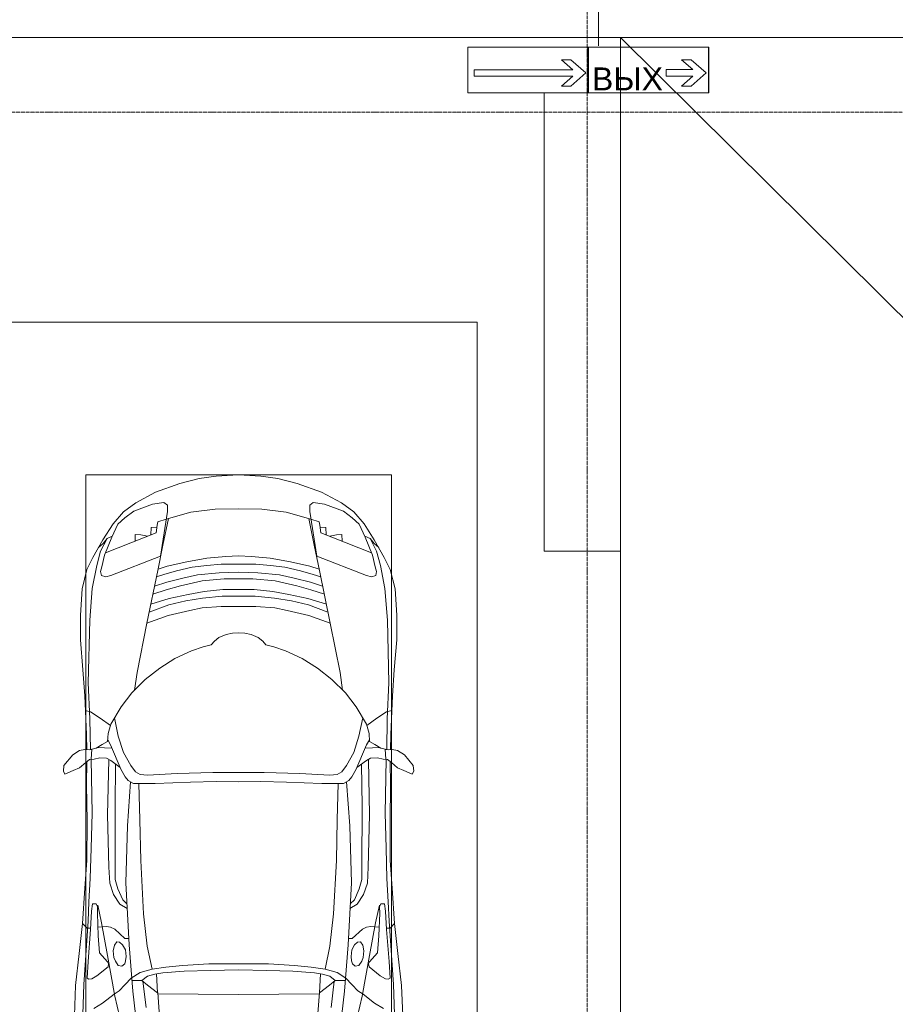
# Model space of a CAD drawing. Header units: millimetres. Extents: x -32229 to 288056, y -13689 to 125138.
# Tile 89 of 193: x 2164 to 6749, y 89378 to 94534. Entities that reach past the tile are written whole.
import ezdxf

# ---------------------------------------------------------------- set-up
doc = ezdxf.new("R2010")
doc.units = ezdxf.units.MM
doc.linetypes.add('ADSK_Линия сетки', pattern=[25, 20, -2.5, 0, -2.5])
for name, color, linetype, lineweight in [('A-ANNO-NOTE', 7, 'Continuous', 18), ('A-DETL-GENF', 7, 'Continuous', 18), ('A-FLOR', 7, 'Continuous', 18), ('C-PRKG', 7, 'Continuous', 18), ('S-COLS', 7, 'Continuous', 18), ('S-GRID', 7, 'Continuous', 9)]:
    doc.layers.add(name, color=color, linetype=linetype, lineweight=lineweight)
doc.layers.add('A-DETL', color=7, linetype='Continuous', lineweight=9, true_color=0x00a600)
doc.styles.add('Arial', font='arial.ttf', dxfattribs={"height": 120})

# ---------------------------------------------------------------- blocks, each defined once
blk = doc.blocks.new('АР_Машиноместо - 4900x2400_М__5300х2500_-V41--02 ЭО')
at = {"layer": 'A-DETL-GENF', "color": 254, "lineweight": 13, "true_color": 0xd4d4d4}
for p, q in [((602.3, 3530.2), (673.6, 3827.1)), ((1897.7, 3530.2), (1826.4, 3827.1)), ((695.7, 3502.8), (723.2, 3741.5)), ((1804.3, 3502.8), (1776.8, 3741.5)), ((434.2, 3623.7), (439.5, 3468.5)), ((2065.8, 3623.7), (2060.5, 3468.5)), ((749.1, 3450.8), (765.5, 3589.1)), ((1750.9, 3450.8), (1734.5, 3589.1)), ((564, 3316.2), (602.3, 3530.2)), ((1936, 3316.2), (1897.7, 3530.2)), ((439.5, 3468.5), (462, 3136.6)), ((2060.5, 3468.5), (2038, 3136.6)), ((734.6, 3405.8), (688.5, 3435.5)), ((797.1, 3388.2), (734.6, 3405.8)), ((1702.9, 3388.2), (1765.4, 3405.8)), ((1765.4, 3405.8), (1811.5, 3435.5)), ((771.7, 3268.5), (797.1, 3388.2)), ((870, 3377.1), (797.1, 3388.2)), ((957.1, 3368.9), (870, 3377.1)), ((1093.5, 3360.7), (957.1, 3368.9)), ((1250, 3360.7), (1093.5, 3360.7)), ((1250, 3360.7), (1406.5, 3360.7)), ((1406.5, 3360.7), (1542.9, 3368.9)), ((1542.9, 3368.9), (1630, 3377.1)), ((1630, 3377.1), (1702.9, 3388.2)), ((1728.3, 3268.5), (1702.9, 3388.2)), ((532.7, 3145.9), (564, 3316.2)), ((1967.3, 3145.9), (1936, 3316.2)), ((752.8, 3099), (771.7, 3268.5)), ((1747.2, 3099), (1728.3, 3268.5)), ((512.5, 3053.2), (532.7, 3145.9)), ((1987.5, 3053.2), (1967.3, 3145.9)), ((462, 3136.6), (466.3, 3036.3)), ((737.8, 2818.3), (752.8, 3099)), ((1762.2, 2818.3), (1747.2, 3099)), ((2038, 3136.6), (2033.7, 3036.3)), ((595.2, 2997.9), (629, 3048.1)), ((629, 3048.1), (666.7, 3069.7)), ((1871, 3048.1), (1833.3, 3069.7)), ((1904.8, 2997.9), (1871, 3048.1)), ((466.3, 3036.3), (473.9, 2913.7)), ((575.7, 2937.4), (595.2, 2997.9)), ((1924.3, 2937.4), (1904.8, 2997.9)), ((2033.7, 3036.3), (2026.1, 2913.7)), ((473.9, 2913.7), (477.8, 2754.7)), ((571.6, 2853.3), (575.7, 2937.4)), ((1928.4, 2853.3), (1924.3, 2937.4)), ((2026.1, 2913.7), (2022.2, 2754.7)), ((564.4, 2580.5), (571.6, 2853.3)), ((1935.6, 2580.5), (1928.4, 2853.3)), ((733.8, 2606.7), (737.8, 2818.3)), ((1766.2, 2606.7), (1762.2, 2818.3)), ((477.8, 2754.7), (483.3, 2571.4)), ((2022.2, 2754.7), (2016.7, 2571.4)), ((570.6, 2291.4), (564.4, 2580.5)), ((728.4, 2415.7), (733.8, 2606.7)), ((1771.6, 2415.7), (1766.2, 2606.7)), ((1929.4, 2291.4), (1935.6, 2580.5)), ((483.3, 2571.4), (478, 2290)), ((2016.7, 2571.4), (2022, 2290)), ((471.8, 2077.7), (474.5, 2239.3)), ((2028.2, 2077.7), (2025.5, 2239.3)), ((462.8, 1889.5), (471.8, 2077.7)), ((2037.2, 1889.5), (2028.2, 2077.7)), ((470.9, 1561.4), (462.8, 1889.5)), ((2029.1, 1561.4), (2037.2, 1889.5)), ((483.4, 1395.6), (470.9, 1561.4)), ((2016.6, 1395.6), (2029.1, 1561.4)), ((507.4, 1274.3), (483.4, 1395.6)), ((1992.6, 1274.3), (2016.6, 1395.6)), ((527.9, 1198.6), (507.4, 1274.3)), ((1972.1, 1198.6), (1992.6, 1274.3)), ((561.7, 1132.1), (527.9, 1198.6)), ((818.8, 1102.9), (554, 1208.1)), ((1681.2, 1102.9), (1946, 1208.1)), ((1938.3, 1132.1), (1972.1, 1198.6)), ((709.1, 1112.7), (708.2, 1146.9)), ((1790.9, 1112.7), (1791.8, 1146.9)), ((737.7, 1113.6), (709.1, 1112.7)), ((772.6, 1121.3), (737.7, 1113.6)), ((792.9, 1076.2), (791.2, 1114.5)), ((824.1, 1063.7), (818.8, 1102.9)), ((1675.9, 1063.7), (1681.2, 1102.9)), ((1707.1, 1076.2), (1708.8, 1114.5)), ((1727.4, 1121.3), (1762.3, 1113.6)), ((1762.3, 1113.6), (1790.9, 1112.7)), ((823.3, 1074.4), (792.9, 1076.2)), ((827.7, 1045), (824.1, 1063.7)), ((871.3, 1031.9), (827.7, 1045)), ((1628.7, 1031.9), (1672.3, 1045)), ((1672.3, 1045), (1675.9, 1063.7)), ((1676.7, 1074.4), (1707.1, 1076.2))]:
    blk.add_line(p, q, dxfattribs=at)
at = {"layer": 'A-DETL-GENF', "color": 253, "lineweight": 13, "true_color": 0xaaaaaa}
for p, q in [((840.1, 3687.8), (826.6, 3509.6)), ((1659.9, 3687.8), (1673.4, 3509.6)), ((390.2, 3630), (397.1, 3474.2)), ((2109.8, 3630), (2102.9, 3474.2)), ((537.9, 3567), (491.4, 3594.2)), ((598.3, 3518.6), (537.9, 3567)), ((1901.7, 3518.6), (1962.1, 3567)), ((1962.1, 3567), (2008.6, 3594.2)), ((624.9, 3501.2), (598.3, 3518.6)), ((773.2, 3472.4), (825.6, 3512.1)), ((825.6, 3512.1), (821, 3413)), ((1250, 3520.1), (827.2, 3517.2)), ((1250, 3520.1), (1672.8, 3517.2)), ((1674.4, 3512.1), (1679, 3413)), ((1726.8, 3472.4), (1674.4, 3512.1)), ((1875.1, 3501.2), (1901.7, 3518.6)), ((397.1, 3474.2), (415.7, 3305.9)), ((654.7, 3470.4), (624.9, 3501.2)), ((690.2, 3433.7), (654.7, 3470.4)), ((676.4, 3260.1), (695.7, 3502.8)), ((744.3, 3447), (773.2, 3472.4)), ((1755.7, 3447), (1726.8, 3472.4)), ((1823.6, 3260.1), (1804.3, 3502.8)), ((1809.8, 3433.7), (1845.3, 3470.4)), ((1845.3, 3470.4), (1875.1, 3501.2)), ((2102.9, 3474.2), (2084.3, 3305.9)), ((456.6, 3434.5), (466.2, 3441.1)), ((462.2, 3347.3), (456.6, 3434.5)), ((466.2, 3441.1), (481.5, 3439.1)), ((481.5, 3439.1), (508, 3422.8)), ((508, 3422.8), (566.8, 3375.1)), ((744.1, 3447.2), (691.3, 3447.2)), ((773, 3424.2), (744.1, 3447.2)), ((811.1, 3414.8), (773, 3424.2)), ((853.3, 3407.2), (811.1, 3414.8)), ((965.3, 3397.8), (853.3, 3407.2)), ((1534.7, 3397.8), (1646.7, 3407.2)), ((1646.7, 3407.2), (1688.9, 3414.8)), ((1688.9, 3414.8), (1727, 3424.2)), ((1727, 3424.2), (1755.7, 3447)), ((1755.7, 3447.2), (1808.7, 3447.2)), ((1992, 3422.8), (1933.2, 3375.1)), ((2018.5, 3439.1), (1992, 3422.8)), ((2033.8, 3441.1), (2018.5, 3439.1)), ((2043.4, 3434.5), (2033.8, 3441.1)), ((2037.8, 3347.3), (2043.4, 3434.5)), ((569.7, 3360.7), (564.6, 3349.7)), ((566.8, 3375.1), (569.7, 3360.7)), ((605.2, 3346.8), (620, 3369.3)), ((620, 3369.3), (638.7, 3372.5)), ((638.7, 3372.5), (654.1, 3360.7)), ((654.1, 3360.7), (658.7, 3344.5)), ((1102.5, 3394.3), (965.3, 3397.8)), ((1250, 3391.3), (1102.5, 3394.3)), ((1250, 3391.3), (1397.5, 3394.3)), ((1397.5, 3394.3), (1534.7, 3397.8)), ((1845.9, 3360.7), (1841.3, 3344.5)), ((1861.3, 3372.5), (1845.9, 3360.7)), ((1880, 3369.3), (1861.3, 3372.5)), ((1894.8, 3346.8), (1880, 3369.3)), ((1933.2, 3375.1), (1930.3, 3360.7)), ((1930.3, 3360.7), (1935.4, 3349.7)), ((415.7, 3305.9), (432.8, 3149.3)), ((474.8, 3179.9), (462.2, 3347.3)), ((522.2, 3303.2), (515.3, 3213.7)), ((564.6, 3349.7), (522.2, 3303.2)), ((593.6, 3292.5), (597.1, 3327.4)), ((597.1, 3327.4), (605.2, 3346.8)), ((661.1, 3321.2), (657.2, 3286.3)), ((658.7, 3344.5), (661.1, 3321.2)), ((1841.3, 3344.5), (1838.9, 3321.2)), ((1838.9, 3321.2), (1842.8, 3286.3)), ((1902.9, 3327.4), (1894.8, 3346.8)), ((1906.4, 3292.5), (1902.9, 3327.4)), ((1935.4, 3349.7), (1977.8, 3303.2)), ((1977.8, 3303.2), (1984.7, 3213.7)), ((2025.2, 3179.9), (2037.8, 3347.3)), ((2084.3, 3305.9), (2067.1, 3148.3)), ((599.8, 3262.3), (593.6, 3292.5)), ((612.1, 3245.7), (599.8, 3262.3)), ((643.2, 3259.9), (626.8, 3246.1)), ((657.2, 3286.3), (643.2, 3259.9)), ((659.3, 2936), (676.4, 3260.1)), ((1840.7, 2936), (1823.6, 3260.1)), ((1842.8, 3286.3), (1856.8, 3259.9)), ((1856.8, 3259.9), (1873.2, 3246.1)), ((1887.9, 3245.7), (1900.2, 3262.3)), ((1900.2, 3262.3), (1906.4, 3292.5)), ((515.3, 3213.7), (510.9, 3094.6)), ((654.5, 3228.1), (601.7, 3179.4)), ((626.8, 3246.1), (612.1, 3245.7)), ((674.6, 3227.6), (654.5, 3228.1)), ((1825.4, 3227.6), (1845.5, 3228.1)), ((1845.5, 3228.1), (1898.3, 3179.4)), ((1873.2, 3246.1), (1887.9, 3245.7)), ((1984.7, 3213.7), (1989.1, 3094.6)), ((432.8, 3149.3), (446, 2964.8)), ((456.9, 3174.2), (432.9, 3148.3)), ((475.2, 3173.5), (456.9, 3174.2)), ((480.8, 3085), (474.8, 3179.9)), ((558.4, 3165.4), (513.6, 3168)), ((579.5, 3167.7), (558.4, 3165.4)), ((601.7, 3179.4), (579.5, 3167.7)), ((1898.3, 3179.4), (1920.5, 3167.7)), ((1920.5, 3167.7), (1941.6, 3165.4)), ((1941.6, 3165.4), (1986.4, 3168)), ((2019.2, 3085), (2025.2, 3179.9)), ((2024.8, 3173.5), (2043.1, 3174.2)), ((2043.1, 3174.2), (2067.1, 3148.3)), ((2067.2, 3149.3), (2054, 2964.8)), ((510.9, 3094.6), (512.2, 3061.4)), ((1989.1, 3094.6), (1987.8, 3061.4)), ((485.6, 3046.1), (480.8, 3085)), ((504.5, 3046.6), (485.6, 3046.1)), ((512.2, 3061.4), (504.5, 3046.6)), ((665.1, 3046.1), (643.6, 3024.6)), ((1834.9, 3046.1), (1856.4, 3024.6)), ((1987.8, 3061.4), (1995.5, 3046.6)), ((1995.5, 3046.6), (2014.4, 3046.1)), ((2014.4, 3046.1), (2019.2, 3085)), ((643.6, 3024.6), (618.7, 2966.7)), ((1856.4, 3024.6), (1881.3, 2966.7)), ((446, 2964.8), (456.1, 2818.3)), ((618.7, 2966.7), (604.4, 2919.4)), ((1881.3, 2966.7), (1895.6, 2919.4)), ((2054, 2964.8), (2043.9, 2818.3)), ((604.4, 2919.4), (604.4, 2850.8)), ((667.8, 2638.3), (659.3, 2936)), ((1832.2, 2638.3), (1840.7, 2936)), ((1895.6, 2919.4), (1895.6, 2850.8)), ((604.4, 2850.8), (603.5, 2534.3)), ((1895.6, 2850.8), (1896.5, 2534.3)), ((456.1, 2818.3), (456.8, 2613.6)), ((2043.9, 2818.3), (2043.2, 2613.6)), ((684.8, 2406.5), (667.8, 2638.3)), ((1815.2, 2406.5), (1832.2, 2638.3)), ((456.8, 2613.6), (454.5, 2423.6)), ((2043.2, 2613.6), (2045.5, 2423.6)), ((603.5, 2534.3), (606.1, 2314.9)), ((1896.5, 2534.3), (1893.9, 2314.9)), ((454.5, 2423.6), (456, 2301.1)), ((2045.5, 2423.6), (2044, 2301.1)), ((656.7, 2380.3), (633.8, 2340.5)), ((672.8, 2399.7), (656.7, 2380.3)), ((700.6, 2415.4), (672.8, 2399.7)), ((813.8, 2416.7), (700.6, 2415.4)), ((999.2, 2409.3), (813.8, 2416.7)), ((1132.7, 2404.6), (999.2, 2409.3)), ((1250, 2406.6), (1132.7, 2404.6)), ((1250, 2406.6), (1367.3, 2404.6)), ((1367.3, 2404.6), (1500.8, 2409.3)), ((1500.8, 2409.3), (1686.2, 2416.7)), ((1686.2, 2416.7), (1799.4, 2415.4)), ((1799.4, 2415.4), (1827.2, 2399.7)), ((1827.2, 2399.7), (1843.3, 2380.3)), ((1843.3, 2380.3), (1866.2, 2340.5)), ((341.2, 2366.2), (333.1, 2350.6)), ((333.1, 2350.6), (335.2, 2322.3)), ((335.2, 2322.3), (381.7, 2266.4)), ((384.4, 2347.9), (341.2, 2366.2)), ((417.4, 2333.8), (384.4, 2347.9)), ((449.8, 2306.1), (417.4, 2333.8)), ((630.6, 2332.9), (580.6, 2296)), ((633.8, 2340.5), (600.8, 2263)), ((685.1, 2322.3), (647.3, 2254.2)), ((710, 2355.4), (685.1, 2322.3)), ((734.3, 2368.8), (710, 2355.4)), ((772.7, 2371.5), (734.3, 2368.8)), ((929.1, 2364.1), (772.7, 2371.5)), ((1115.2, 2358.7), (929.1, 2364.1)), ((1250, 2357.8), (1115.2, 2358.7)), ((1250, 2357.8), (1384.8, 2358.7)), ((1384.8, 2358.7), (1570.9, 2364.1)), ((1570.9, 2364.1), (1727.3, 2371.5)), ((1727.3, 2371.5), (1765.7, 2368.8)), ((1765.7, 2368.8), (1790, 2355.4)), ((1790, 2355.4), (1814.9, 2322.3)), ((1814.9, 2322.3), (1852.7, 2254.2)), ((1866.2, 2340.5), (1899.2, 2263)), ((1869.4, 2332.9), (1919.4, 2296)), ((2050.2, 2306.1), (2082.6, 2333.8)), ((2082.6, 2333.8), (2115.6, 2347.9)), ((2115.6, 2347.9), (2158.8, 2366.2)), ((2164.8, 2322.3), (2118.3, 2266.4)), ((2158.8, 2366.2), (2166.9, 2350.6)), ((2166.9, 2350.6), (2164.8, 2322.3)), ((470, 2290), (449.8, 2306.1)), ((493.6, 2288.6), (470, 2290)), ((482, 2235.6), (479.1, 2288.7)), ((523.3, 2281.2), (493.6, 2288.6)), ((559, 2282.6), (523.3, 2281.2)), ((580.6, 2296), (559, 2282.6)), ((1919.4, 2296), (1941, 2282.6)), ((1941, 2282.6), (1976.7, 2281.2)), ((1976.7, 2281.2), (2006.4, 2288.6)), ((2006.4, 2288.6), (2030, 2290)), ((2018, 2235.6), (2020.9, 2288.7)), ((2030, 2290), (2050.2, 2306.1)), ((381.7, 2266.4), (417.4, 2243.4)), ((417.4, 2243.4), (445.1, 2238.7)), ((445.1, 2238.7), (481.8, 2239.5)), ((453, 2159.1), (455, 2238.9)), ((505.1, 2230), (467.5, 2239.2)), ((536.7, 2211.8), (505.1, 2230)), ((586.6, 2231.3), (510.1, 2227.1)), ((600.8, 2263), (579.9, 2213.8)), ((647.3, 2254.2), (619.7, 2168.6)), ((1852.7, 2254.2), (1880.3, 2168.6)), ((1899.2, 2263), (1920.1, 2213.8)), ((1913.4, 2231.3), (1989.9, 2227.1)), ((1963.3, 2211.8), (1994.9, 2230)), ((1994.9, 2230), (2032.5, 2239.2)), ((2054.9, 2238.7), (2018.2, 2239.5)), ((2047, 2159.1), (2045, 2238.9)), ((2082.6, 2243.4), (2054.9, 2238.7)), ((2118.3, 2266.4), (2082.6, 2243.4)), ((564.3, 2195.4), (536.7, 2211.8)), ((567.1, 2153.8), (564.3, 2195.4)), ((579.9, 2213.8), (564.9, 2186.5)), ((619.7, 2168.6), (600.3, 2072.7)), ((1880.3, 2168.6), (1899.7, 2072.7)), ((1920.1, 2213.8), (1935.1, 2186.5)), ((1932.9, 2153.8), (1935.7, 2195.4)), ((1935.7, 2195.4), (1963.3, 2211.8)), ((444.9, 1956.8), (453, 2159.1)), ((580.7, 2105.7), (567.1, 2153.8)), ((1919.3, 2105.7), (1932.9, 2153.8)), ((2055.1, 1956.8), (2047, 2159.1)), ((525.5, 2074.6), (475.1, 2041)), ((578.8, 2112.6), (525.5, 2074.6)), ((634.6, 2015), (580.7, 2105.7)), ((1865.4, 2015), (1919.3, 2105.7)), ((1921.2, 2112.6), (1974.5, 2074.6)), ((1974.5, 2074.6), (2024.9, 2041)), ((475.1, 2041), (447.5, 2034.4)), ((690.7, 1941.6), (634.6, 2015)), ((1809.3, 1941.6), (1865.4, 2015)), ((2024.9, 2041), (2052.5, 2034.4)), ((434.8, 1820.7), (444.9, 1956.8)), ((761.1, 1871.7), (690.7, 1941.6)), ((718.3, 1834.2), (705.7, 1926.7)), ((1738.9, 1871.7), (1809.3, 1941.6)), ((1781.7, 1834.2), (1794.3, 1926.7)), ((2065.2, 1820.7), (2055.1, 1956.8)), ((837.5, 1812.1), (761.1, 1871.7)), ((1662.5, 1812.1), (1738.9, 1871.7)), ((422, 1662.9), (434.8, 1820.7)), ((770, 1576.5), (718.3, 1834.2)), ((917, 1761.1), (837.5, 1812.1)), ((1583, 1761.1), (1662.5, 1812.1)), ((1730, 1576.5), (1781.7, 1834.2)), ((2078, 1662.9), (2065.2, 1820.7)), ((1004.2, 1721.4), (917, 1761.1)), ((1495.8, 1721.4), (1583, 1761.1)), ((1064.9, 1700.5), (1004.2, 1721.4)), ((1435.1, 1700.5), (1495.8, 1721.4)), ((422, 1534.1), (422, 1662.9)), ((1107.2, 1689.8), (1064.9, 1700.5)), ((1123.5, 1670.9), (1107.2, 1689.8)), ((1147.5, 1650.5), (1123.5, 1670.9)), ((1184.7, 1635.7), (1147.5, 1650.5)), ((1315.3, 1635.7), (1352.5, 1650.5)), ((1352.5, 1650.5), (1376.5, 1670.9)), ((1376.5, 1670.9), (1392.8, 1689.8)), ((1392.8, 1689.8), (1435.1, 1700.5)), ((2078, 1534.1), (2078, 1662.9)), ((1217.8, 1629.1), (1184.7, 1635.7)), ((1217.8, 1629.1), (1250, 1626.8)), ((1282.2, 1629.1), (1250, 1626.8)), ((1282.2, 1629.1), (1315.3, 1635.7)), ((826.8, 1300.9), (770, 1576.5)), ((881.7, 1536.4), (770, 1576.5)), ((1618.3, 1536.4), (1730, 1576.5)), ((1673.2, 1300.9), (1730, 1576.5)), ((430.8, 1396.6), (422, 1534.1)), ((884.3, 1480.8), (782, 1518.1)), ((994.9, 1509.3), (881.7, 1536.4)), ((1060, 1496.1), (994.9, 1509.3)), ((1159.3, 1489.1), (1060, 1496.1)), ((1340.7, 1489.1), (1440, 1496.1)), ((1440, 1496.1), (1505.1, 1509.3)), ((1505.1, 1509.3), (1618.3, 1536.4)), ((1615.7, 1480.8), (1718, 1518.1)), ((2069.2, 1396.6), (2078, 1534.1)), ((887, 1446.5), (790.4, 1477.3)), ((973.4, 1459.7), (884.3, 1480.8)), ((986.2, 1425.6), (887, 1446.5)), ((1061.9, 1445.7), (973.4, 1459.7)), ((1163.9, 1435.1), (1061.9, 1445.7)), ((1250, 1488.3), (1159.3, 1489.1)), ((1250, 1488.3), (1340.7, 1489.1)), ((1336.1, 1435.1), (1438.1, 1445.7)), ((1438.1, 1445.7), (1526.6, 1459.7)), ((1513.8, 1425.6), (1613, 1446.5)), ((1526.6, 1459.7), (1615.7, 1480.8)), ((1613, 1446.5), (1709.6, 1477.3)), ((455.7, 1296.1), (430.8, 1396.6)), ((871.4, 1401.1), (800.5, 1424.6)), ((945.3, 1380.6), (871.4, 1401.1)), ((1070, 1410.4), (986.2, 1425.6)), ((1168.3, 1399.8), (1070, 1410.4)), ((1250, 1435.1), (1163.9, 1435.1)), ((1250, 1400.1), (1168.3, 1399.8)), ((1250, 1435.1), (1336.1, 1435.1)), ((1250, 1400.1), (1331.7, 1399.8)), ((1331.7, 1399.8), (1430, 1410.4)), ((1430, 1410.4), (1513.8, 1425.6)), ((1554.7, 1380.6), (1628.6, 1401.1)), ((1628.6, 1401.1), (1699.5, 1424.6)), ((2044.3, 1296.1), (2069.2, 1396.6)), ((873.8, 1361.2), (809.9, 1383.1)), ((958.3, 1341.1), (873.8, 1361.2)), ((1059, 1354.8), (945.3, 1380.6)), ((1035, 1323.2), (958.3, 1341.1)), ((1174.5, 1344.2), (1059, 1354.8)), ((1250, 1344.9), (1174.5, 1344.2)), ((1250, 1344.9), (1325.5, 1344.2)), ((1325.5, 1344.2), (1441, 1354.8)), ((1441, 1354.8), (1554.7, 1380.6)), ((1465, 1323.2), (1541.7, 1341.1)), ((1541.7, 1341.1), (1626.2, 1361.2)), ((1626.2, 1361.2), (1690.1, 1383.1)), ((487.4, 1232.1), (455.7, 1296.1)), ((527.2, 1305.2), (531.8, 1326)), ((535, 1280.6), (527.2, 1305.2)), ((531.8, 1326), (554.4, 1333.3)), ((554.4, 1333.3), (580.7, 1327.1)), ((580.7, 1327.1), (841.1, 1225.9)), ((859.1, 1321.2), (819.9, 1334.4)), ((853.8, 1167.4), (826.8, 1300.9)), ((876.3, 1278.7), (828.3, 1293.7)), ((925.2, 1301.6), (859.1, 1321.2)), ((1007.1, 1283.7), (925.2, 1301.6)), ((1148.3, 1312.4), (1035, 1323.2)), ((1250, 1309.3), (1148.3, 1312.4)), ((1250, 1309.3), (1351.7, 1312.4)), ((1351.7, 1312.4), (1465, 1323.2)), ((1492.9, 1283.7), (1574.8, 1301.6)), ((1574.8, 1301.6), (1640.9, 1321.2)), ((1623.7, 1278.7), (1671.7, 1293.7)), ((1640.9, 1321.2), (1680.1, 1334.4)), ((1646.2, 1167.4), (1673.2, 1300.9)), ((1919.3, 1327.1), (1658.9, 1225.9)), ((1945.6, 1333.3), (1919.3, 1327.1)), ((1968.2, 1326), (1945.6, 1333.3)), ((1965, 1280.6), (1972.8, 1305.2)), ((1972.8, 1305.2), (1968.2, 1326)), ((2012.6, 1232.1), (2044.3, 1296.1)), ((548.2, 1220.1), (535, 1280.6)), ((978.6, 1254.6), (876.3, 1278.7)), ((1084.1, 1236), (978.6, 1254.6)), ((1083.6, 1274.6), (1007.1, 1283.7)), ((1159.1, 1267.9), (1083.6, 1274.6)), ((1250, 1266.6), (1159.1, 1267.9)), ((1250, 1266.6), (1340.9, 1267.9)), ((1340.9, 1267.9), (1416.4, 1274.6)), ((1415.9, 1236), (1521.4, 1254.6)), ((1416.4, 1274.6), (1492.9, 1283.7)), ((1521.4, 1254.6), (1623.7, 1278.7)), ((1951.8, 1220.1), (1965, 1280.6)), ((539.3, 1140.4), (487.4, 1232.1)), ((586.9, 1126.3), (548.2, 1220.1)), ((841.1, 1225.9), (877.7, 991.4)), ((1182.5, 1227.5), (1084.1, 1236)), ((1250, 1223.7), (1182.5, 1227.5)), ((1250, 1223.7), (1317.5, 1227.5)), ((1317.5, 1227.5), (1415.9, 1236)), ((1658.9, 1225.9), (1622.3, 991.4)), ((1913.1, 1126.3), (1951.8, 1220.1)), ((1960.7, 1140.4), (2012.6, 1232.1)), ((540.4, 1159.6), (516.2, 1180.5)), ((593.2, 1056.8), (539.3, 1140.4)), ((561.3, 1132.6), (540.4, 1159.6)), ((882.6, 1027.5), (853.8, 1167.4)), ((1617.4, 1027.5), (1646.2, 1167.4)), ((1906.8, 1056.8), (1960.7, 1140.4)), ((1938.7, 1132.6), (1959.6, 1159.6)), ((1959.6, 1159.6), (1983.8, 1180.5)), ((589, 1121.6), (561.3, 1132.6)), ((617.9, 1057.3), (586.9, 1126.3)), ((1882.1, 1057.3), (1913.1, 1126.3)), ((1911, 1121.6), (1938.7, 1132.6)), ((647.2, 992.8), (593.2, 1056.8)), ((654.7, 1024.4), (617.9, 1057.3)), ((1000.2, 994.5), (871.4, 1031.3)), ((1499.8, 994.5), (1628.6, 1031.3)), ((1845.3, 1024.4), (1882.1, 1057.3)), ((1852.8, 992.8), (1906.8, 1056.8)), ((711.9, 946.2), (647.2, 992.8)), ((700.9, 989.1), (655, 1024.3)), ((800.1, 952.6), (700.9, 989.1)), ((877.7, 991.4), (877.7, 958.9)), ((1127.4, 979.8), (1000.2, 994.5)), ((1250, 977.6), (1127.4, 979.8)), ((1250, 977.6), (1372.6, 979.8)), ((1372.6, 979.8), (1499.8, 994.5)), ((1622.3, 991.4), (1622.3, 958.9)), ((1699.9, 952.6), (1799.1, 989.1)), ((1788.1, 946.2), (1852.8, 992.8)), ((1799.1, 989.1), (1845, 1024.3)), ((815.8, 891), (711.9, 946.2)), ((859, 944.1), (800.1, 952.6)), ((877.7, 958.9), (859, 944.1)), ((1622.3, 958.9), (1641, 944.1)), ((1641, 944.1), (1699.9, 952.6)), ((1684.2, 891), (1788.1, 946.2)), ((943.3, 845.1), (815.8, 891)), ((1556.7, 845.1), (1684.2, 891)), ((1044.2, 818.6), (943.3, 845.1)), ((1455.8, 818.6), (1556.7, 845.1)), ((1132.7, 806), (1044.2, 818.6)), ((1250, 800), (1132.7, 806)), ((1250, 800), (1367.3, 806)), ((1367.3, 806), (1455.8, 818.6))]:
    blk.add_line(p, q, dxfattribs=at)
at = {"layer": 'C-PRKG', "color": 253, "lineweight": 13, "true_color": 0xaaaaaa}
for p, q in [((0, 0), (0, 5300)), ((450, 800), (450, 4500)), ((2050, 800), (2050, 4500)), ((450, 800), (2050, 800)), ((2500, 0), (0, 0))]:
    blk.add_line(p, q, dxfattribs=at)
blk = doc.blocks.new('Наметкина 10_РД_АР_П_rvt-1--02 ЭО')
at = {"layer": 'A-FLOR', "color": 253, "lineweight": 13, "true_color": 0xaaaaaa}
for p, q in [((5310.3, 94440), (-21064.7, 94440)), ((24735.3, 94440), (-19914.7, 94440)), ((5310.3, 94150), (5310.3, 94440)), ((5310.3, 94150), (5310.3, 94440)), ((8410.3, 91364.2), (5310.3, 94440)), ((5310.3, 94440), (11685.3, 94440)), ((5310.3, 88100), (5310.3, 91750)), ((5310.3, 88100), (5310.3, 91750))]:
    blk.add_line(p, q, dxfattribs=at)
at = {"layer": 'S-COLS', "color": 253, "lineweight": 15, "true_color": 0xaaaaaa}
for p, q in [((4910.3, 94150), (4910.3, 91750)), ((5310.3, 94150), (4910.3, 94150)), ((5310.3, 91750), (5310.3, 94150)), ((4910.3, 91750), (5310.3, 91750))]:
    blk.add_line(p, q, dxfattribs=at)
at = {"layer": 'C-PRKG', "color": 253, "lineweight": 13, "true_color": 0xaaaaaa, "rotation": 180}
blk.add_blockref('АР_Машиноместо - 4900x2400_М__5300х2500_-V41--02 ЭО', (4560.3, 92950), dxfattribs=at)

msp = doc.modelspace()

# ---------------------------------------------------------------- linework, layer by layer
at = {"layer": 'A-ANNO-NOTE', "color": 1, "lineweight": 9, "true_color": 0xff0000}
for p, q in [((4510, 94390.2), (5142.2, 94390.2)), ((4510, 94150.2), (4510, 94390.2)), ((4510.6, 94150.5), (4510.6, 94390.2)), ((4510.6, 94390.2), (5141.7, 94390.2)), ((5139.5, 94390.5), (5771.7, 94390.5)), ((5139.5, 94150.5), (5139.5, 94390.5)), ((5140.1, 94150.9), (5140.1, 94390.5)), ((5140.1, 94390.5), (5771.2, 94390.5)), ((5141.7, 94390.2), (5141.7, 94150.5)), ((5142.2, 94390.2), (5142.2, 94150.2)), ((5771.2, 94390.5), (5771.2, 94150.9)), ((5771.7, 94390.5), (5771.7, 94150.5)), ((5059.7, 94272), (5000.1, 94323.5)), ((5000.1, 94323.5), (5049.8, 94323.5)), ((5049.8, 94323.5), (5128.3, 94254.7)), ((5689.2, 94272.4), (5629.6, 94323.9)), ((5629.6, 94323.9), (5679.3, 94323.9)), ((5679.3, 94323.9), (5757.9, 94255.1)), ((4544.4, 94237.4), (4544.4, 94272)), ((4544.4, 94272), (5059.7, 94272)), ((5128.3, 94254.7), (5049.8, 94185.9)), ((5549.2, 94237.8), (5549.2, 94272.4)), ((5549.2, 94272.4), (5689.2, 94272.4)), ((5757.9, 94255.1), (5679.3, 94186.3)), ((5059.7, 94237.4), (4544.4, 94237.4)), ((5000.1, 94185.9), (5059.7, 94237.4)), ((5689.2, 94237.8), (5549.2, 94237.8)), ((5629.6, 94186.3), (5689.2, 94237.8)), ((5142.2, 94150.2), (4510, 94150.2)), ((4510.6, 94150.5), (5141.7, 94150.5)), ((5049.8, 94185.9), (5000.1, 94185.9)), ((5771.7, 94150.5), (5139.5, 94150.5)), ((5140.1, 94150.9), (5771.2, 94150.9)), ((5679.3, 94186.3), (5629.6, 94186.3))]:
    msp.add_line(p, q, dxfattribs=at)
at = {"layer": 'A-DETL', "color": 1, "true_color": 0xff0000}
msp.add_line((5194, 94397.6), (5194, 96897.6), dxfattribs=at)
at = {"layer": 'S-GRID', "color": 253, "linetype": 'ADSK_Линия сетки', "true_color": 0xaaaaaa}
for p, q in [((5135.3, -12088.9), (5135.3, 125138.4)), ((131381.2, 94050), (-30593.4, 94050))]:
    msp.add_line(p, q, dxfattribs=at)

# ---------------------------------------------------------------- block references
at = {"lineweight": 5}
msp.add_blockref('Наметкина 10_РД_АР_П_rvt-1--02 ЭО', (0, 0), dxfattribs=at)

# ---------------------------------------------------------------- texts
at = {"layer": 'A-ANNO-NOTE', "color": 1, "lineweight": 9, "true_color": 0xff0000, "insert": (5346.1, 94223.6), "char_height": 120, "width": 370, "attachment_point": 5, "line_spacing_factor": 0.936439, "style": 'Arial'}
msp.add_mtext('\\pt20.0004,39.9996,60,80.0004,99.9996,120,140.0004,159.9996,180,200.0004,219.9996,240,260.0004,279.9996,300,320.0004,339.9996,360,380.0004,399.9996,420,440.0004,459.9996,480,500.0004,519.9996,540,560.0004,579.9996,600,620.0004,639.9996;ВЫХ', dxfattribs=at)

doc.saveas('drawing.dxf')
